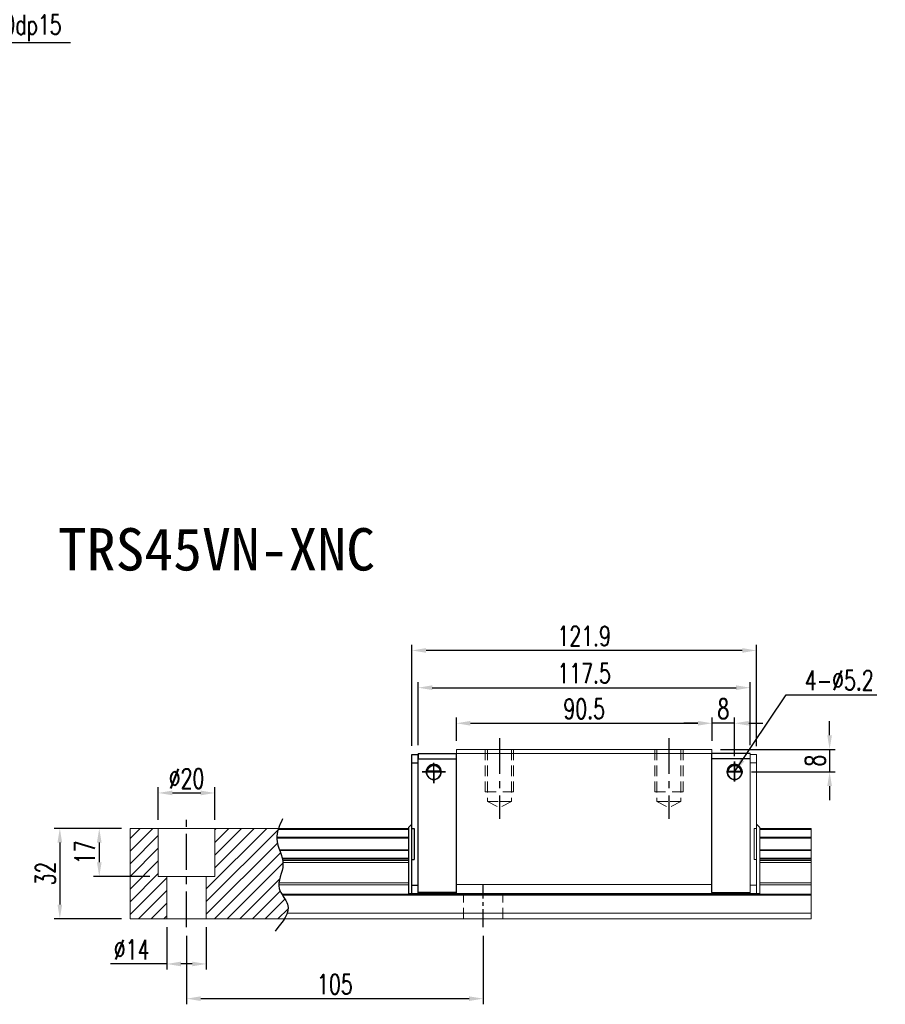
# Model space of a CAD drawing. Header units: millimetres. Extents: x 183 to 648, y 608 to 998.
# Tile 2 of 2: x 342 to 648, y 608 to 957. Entities that reach past the tile are written whole.
import ezdxf
from ezdxf.enums import TextEntityAlignment as Align

# ---------------------------------------------------------------- set-up
doc = ezdxf.new("R2010")
doc.units = ezdxf.units.MM
doc.header["$PDSIZE"] = -1
for name, pattern in [('CENTER', [10.16, 6.35, -1.27, 1.27, -1.27]), ('DASHED', [0.75, 0.5, -0.25]), ('HIDDEN', [1.905, 1.27, -0.635])]:
    doc.linetypes.add(name, pattern=pattern)
for name, color, linetype in [('2', 7, 'Continuous'), ('CHA', 2, 'Continuous'), ('CL', 1, 'CENTER'), ('DIM', 4, 'Continuous'), ('HID', 2, 'DASHED'), ('OUT', 3, 'Continuous')]:
    doc.layers.add(name, color=color, linetype=linetype)
doc.styles.add('DIM-7', font='SIMPLEX.shx', dxfattribs={"width": 0.7, "bigfont": 'chineset.shx'})
doc.styles.add('T', font='kaiu.ttf')
doc.dimstyles.new('CNS', dxfattribs={"dimtxt": 3.5, "dimasz": 2.5, "dimexe": 1, "dimexo": 1.5, "dimgap": 0.09, "dimtad": 0, "dimdsep": 46, "dimtxsty": 'DIM-7', "dimcen": 0.09, "dimclrd": 1, "dimclre": 1, "dimclrt": 4, "dimadec": 0, "dimazin": 0, "dimtfac": 1, "dimtix": 1, "dimtmove": 2, "dimatfit": 3, "dimfxl": 1, "dimtvp": 0.971429, "dimtolj": 1, "dimarcsym": 0})

# ---------------------------------------------------------------- blocks, each defined once
blk = doc.blocks.new('*D16')
at = {"color": 7, "lineweight": -2}
for p, q in [((496.42, 701.54), (496.42, 709.78)), ((586.92, 701.54), (586.92, 709.78)), ((501.42, 707.78), (581.92, 707.78))]:
    blk.add_line(p, q, dxfattribs=at)
at = {"color": 7}
for points in [[(501.42, 708.61), (501.42, 706.94), (496.42, 707.78)], [(581.92, 708.61), (581.92, 706.94), (586.92, 707.78)]]:
    blk.add_solid(points, dxfattribs=at)
at = {"layer": 'DEFPOINTS', "color": 0}
for p in [(586.92, 707.78), (496.42, 698.54), (586.92, 698.54)]:
    blk.add_point(p, dxfattribs=at)
at = {"color": 7, "insert": (541.67, 712.88), "char_height": 7, "attachment_point": 5, "style": 'DIM-7'}
blk.add_mtext('\\A1;90.5', dxfattribs=at)
blk = doc.blocks.new('*D17')
at = {"color": 7, "lineweight": -2}
for p, q in [((480.72, 699.74), (480.72, 735.58)), ((597.62, 733.58), (485.72, 733.58)), ((602.62, 699.69), (602.62, 735.58))]:
    blk.add_line(p, q, dxfattribs=at)
at = {"color": 7}
for points in [[(485.72, 734.41), (485.72, 732.74), (480.72, 733.58)], [(597.62, 734.41), (597.62, 732.74), (602.62, 733.58)]]:
    blk.add_solid(points, dxfattribs=at)
at = {"layer": 'DEFPOINTS', "color": 0}
for p in [(480.72, 733.58), (480.72, 696.74), (602.62, 696.69)]:
    blk.add_point(p, dxfattribs=at)
at = {"color": 7, "insert": (541.67, 738.68), "char_height": 7, "attachment_point": 5, "style": 'DIM-7'}
blk.add_mtext('\\A1;121.9', dxfattribs=at)
blk = doc.blocks.new('*D18')
at = {"color": 7, "lineweight": -2}
for p, q in [((586.92, 701.54), (586.92, 709.78)), ((594.92, 696.14), (594.92, 709.78)), ((581.92, 707.78), (576.92, 707.78)), ((594.92, 707.78), (586.92, 707.78)), ((599.92, 707.78), (604.92, 707.78))]:
    blk.add_line(p, q, dxfattribs=at)
at = {"color": 7}
for points in [[(581.92, 708.61), (581.92, 706.94), (586.92, 707.78)], [(599.92, 708.61), (599.92, 706.94), (594.92, 707.78)]]:
    blk.add_solid(points, dxfattribs=at)
at = {"layer": 'DEFPOINTS', "color": 0}
for p in [(586.92, 707.78), (586.92, 698.54), (594.92, 693.14)]:
    blk.add_point(p, dxfattribs=at)
at = {"color": 7, "insert": (590.92, 712.88), "char_height": 7, "attachment_point": 5, "style": 'DIM-7'}
blk.add_mtext('\\A1;8', dxfattribs=at)
blk = doc.blocks.new('*D19')
at = {"color": 7, "lineweight": -2}
for p, q in [((628.55, 703.54), (628.55, 708.54)), ((589.92, 698.54), (630.55, 698.54)), ((628.55, 698.54), (628.55, 690.54)), ((600.92, 690.54), (630.55, 690.54)), ((628.55, 685.54), (628.55, 680.54))]:
    blk.add_line(p, q, dxfattribs=at)
at = {"color": 7}
for points in [[(627.72, 703.54), (629.38, 703.54), (628.55, 698.54)], [(627.72, 685.54), (629.38, 685.54), (628.55, 690.54)]]:
    blk.add_solid(points, dxfattribs=at)
at = {"layer": 'DEFPOINTS', "color": 0}
for p in [(586.92, 698.54), (597.92, 690.54), (628.55, 690.54)]:
    blk.add_point(p, dxfattribs=at)
at = {"color": 7, "insert": (623.45, 694.54), "char_height": 7, "attachment_point": 5, "rotation": 90, "style": 'DIM-7'}
blk.add_mtext('\\A1;8', dxfattribs=at)
blk = doc.blocks.new('*D21')
at = {"color": 7, "lineweight": -2}
for p, q in [((400.92, 632.54), (400.92, 608.23)), ((505.92, 632.54), (505.92, 608.23)), ((405.92, 610.23), (500.92, 610.23))]:
    blk.add_line(p, q, dxfattribs=at)
at = {"color": 7}
for points in [[(405.92, 611.06), (405.92, 609.4), (400.92, 610.23)], [(500.92, 611.06), (500.92, 609.4), (505.92, 610.23)]]:
    blk.add_solid(points, dxfattribs=at)
at = {"layer": 'DEFPOINTS', "color": 0}
for p in [(400.92, 635.54), (505.92, 635.54), (505.92, 610.23)]:
    blk.add_point(p, dxfattribs=at)
at = {"color": 7, "insert": (453.42, 615.33), "char_height": 7, "attachment_point": 5, "style": 'DIM-7'}
blk.add_mtext('\\A1;105', dxfattribs=at)
blk = doc.blocks.new('*D22')
at = {"color": 7, "lineweight": -2}
for p, q in [((390.92, 673.54), (390.92, 685.09)), ((410.92, 673.54), (410.92, 685.09)), ((395.92, 683.09), (405.92, 683.09))]:
    blk.add_line(p, q, dxfattribs=at)
at = {"color": 7}
for points in [[(395.92, 683.93), (395.92, 682.26), (390.92, 683.09)], [(405.92, 683.93), (405.92, 682.26), (410.92, 683.09)]]:
    blk.add_solid(points, dxfattribs=at)
at = {"layer": 'DEFPOINTS', "color": 0}
for p in [(410.92, 683.09), (390.92, 670.54), (410.92, 670.54)]:
    blk.add_point(p, dxfattribs=at)
at = {"color": 7, "insert": (400.92, 688.19), "char_height": 7, "attachment_point": 5, "style": 'DIM-7'}
blk.add_mtext('\\A1;%%C20', dxfattribs=at)
blk = doc.blocks.new('*D23')
at = {"color": 7, "lineweight": -2}
for p, q in [((377.92, 670.54), (368.02, 670.54)), ((370.02, 665.54), (370.02, 658.54)), ((387.92, 653.54), (368.02, 653.54))]:
    blk.add_line(p, q, dxfattribs=at)
at = {"color": 7}
for points in [[(369.19, 665.54), (370.85, 665.54), (370.02, 670.54)], [(369.19, 658.54), (370.85, 658.54), (370.02, 653.54)]]:
    blk.add_solid(points, dxfattribs=at)
at = {"layer": 'DEFPOINTS', "color": 0}
for p in [(380.92, 670.54), (370.02, 653.54), (390.92, 653.54)]:
    blk.add_point(p, dxfattribs=at)
at = {"color": 7, "insert": (364.92, 662.04), "char_height": 7, "attachment_point": 5, "rotation": 90, "style": 'DIM-7'}
blk.add_mtext('\\A1;17', dxfattribs=at)
blk = doc.blocks.new('*D20')
at = {"color": 7, "lineweight": -2}
for p, q in [((377.92, 670.54), (354.06, 670.54)), ((356.06, 665.54), (356.06, 643.54)), ((377.92, 638.54), (354.06, 638.54))]:
    blk.add_line(p, q, dxfattribs=at)
at = {"color": 7}
for points in [[(355.23, 665.54), (356.89, 665.54), (356.06, 670.54)], [(355.23, 643.54), (356.89, 643.54), (356.06, 638.54)]]:
    blk.add_solid(points, dxfattribs=at)
at = {"layer": 'DEFPOINTS', "color": 0}
for p in [(380.92, 670.54), (356.06, 638.54), (380.92, 638.54)]:
    blk.add_point(p, dxfattribs=at)
at = {"color": 7, "insert": (350.96, 654.54), "char_height": 7, "attachment_point": 5, "rotation": 90, "style": 'DIM-7'}
blk.add_mtext('\\A1;32', dxfattribs=at)
blk = doc.blocks.new('*D24')
at = {"color": 7, "lineweight": -2}
for p, q in [((393.92, 635.54), (393.92, 620.52)), ((407.92, 635.54), (407.92, 620.52)), ((393.92, 622.52), (374.05, 622.52)), ((402.92, 622.52), (398.92, 622.52))]:
    blk.add_line(p, q, dxfattribs=at)
at = {"color": 7}
for points in [[(398.92, 623.35), (398.92, 621.69), (393.92, 622.52)], [(402.92, 623.35), (402.92, 621.69), (407.92, 622.52)]]:
    blk.add_solid(points, dxfattribs=at)
at = {"layer": 'DEFPOINTS', "color": 0}
for p in [(393.92, 638.54), (407.92, 638.54), (407.92, 622.52)]:
    blk.add_point(p, dxfattribs=at)
at = {"color": 7, "insert": (381.49, 627.62), "char_height": 7, "attachment_point": 5, "style": 'DIM-7'}
blk.add_mtext('\\A1;%%C14', dxfattribs=at)
blk = doc.blocks.new('*D25')
at = {"layer": 'DEFPOINTS', "color": 0}
for p in [(600.42, 720.38), (482.92, 697.04), (600.42, 697.04)]:
    blk.add_point(p, dxfattribs=at)
at = {"layer": 'DIM', "color": 7, "lineweight": -2}
for p, q in [((482.92, 700.04), (482.92, 722.38)), ((600.42, 700.04), (600.42, 722.38)), ((487.92, 720.38), (595.42, 720.38))]:
    blk.add_line(p, q, dxfattribs=at)
at = {"layer": 'DIM', "color": 7}
for points in [[(487.92, 721.21), (487.92, 719.55), (482.92, 720.38)], [(595.42, 721.21), (595.42, 719.55), (600.42, 720.38)]]:
    blk.add_solid(points, dxfattribs=at)
at = {"layer": 'DIM', "color": 7, "insert": (541.67, 725.48), "char_height": 7, "attachment_point": 5, "style": 'DIM-7'}
blk.add_mtext('\\A1;117.5', dxfattribs=at)

msp = doc.modelspace()

# ---------------------------------------------------------------- hatches: boundary and pattern name
at = {"layer": 'DIM'}
h = msp.add_hatch(dxfattribs=at)
h.set_pattern_fill('ANSI31', color=0, style=0)
h.set_pattern_definition([(45, (76.9703, 497.7613), (-2.245064, 2.245064), [])])
edge = h.paths.add_edge_path()
edge.add_spline(control_points=[(433.82, 662.973), (433.356, 664.275), (432.894, 665.651), (432.851, 667.028), (432.849, 667.113)], knot_values=[7.0410379, 7.0410379, 7.0410379, 7.0410379, 11.0834181, 11.3490412, 11.3490412, 11.3490412, 11.3490412], degree=3, periodic=0)
edge.add_spline(control_points=[(432.849, 667.113), (432.848, 667.211), (432.849, 667.309), (432.851, 667.407)], knot_values=[6.7346274, 6.7346274, 6.7346274, 6.7346274, 7.0410379, 7.0410379, 7.0410379, 7.0410379], degree=3, periodic=0)
edge.add_spline(control_points=[(432.851, 667.407), (432.876, 668.31), (433.066, 669.214), (433.352, 670.118)], knot_values=[3.908874, 3.908874, 3.908874, 3.908874, 6.7346274, 6.7346274, 6.7346274, 6.7346274], degree=3, periodic=0)
edge.add_spline(control_points=[(433.352, 670.118), (433.397, 670.26), (433.444, 670.402), (433.494, 670.543)], knot_values=[3.466366, 3.466366, 3.466366, 3.466366, 3.908874, 3.908874, 3.908874, 3.908874], degree=3, periodic=0)
edge.add_line((433.49, 670.543), (410.919, 670.543))
edge.add_line((410.919, 670.543), (410.919, 653.543))
edge.add_line((410.919, 653.543), (407.919, 653.543))
edge.add_line((407.919, 653.543), (407.919, 638.543))
edge.add_line((407.919, 638.543), (435.561, 638.543))
edge.add_spline(control_points=[(435.561, 638.543), (435.965, 639.214), (436.297, 639.881), (436.522, 640.543)], knot_values=[35.0876755, 35.0876755, 35.0876755, 35.0876755, 37.2888756, 37.2888756, 37.2888756, 37.2888756], degree=3, periodic=0)
edge.add_spline(control_points=[(436.522, 640.543), (436.88, 641.597), (437.062, 643.72), (435.562, 645.768), (434.881, 646.836)], knot_values=[27.949439, 27.949439, 27.949439, 27.949439, 31.4503537, 35.0876755, 35.0876755, 35.0876755, 35.0876755], degree=3, periodic=0)
edge.add_spline(control_points=[(434.881, 646.836), (434.807, 646.954), (434.733, 647.072), (434.66, 647.19)], knot_values=[27.5490533, 27.5490533, 27.5490533, 27.5490533, 27.949439, 27.949439, 27.949439, 27.949439], degree=3, periodic=0)
edge.add_spline(control_points=[(434.66, 647.19), (434.259, 647.847), (433.695, 648.927), (433.582, 650.062), (433.587, 650.5)], knot_values=[23.9494384, 23.9494384, 23.9494384, 23.9494384, 26.1777675, 27.5490533, 27.5490533, 27.5490533, 27.5490533], degree=3, periodic=0)
edge.add_spline(control_points=[(433.587, 650.5), (433.589, 650.734), (433.605, 650.97), (433.632, 651.207)], knot_values=[23.2175338, 23.2175338, 23.2175338, 23.2175338, 23.9494384, 23.9494384, 23.9494384, 23.9494384], degree=3, periodic=0)
edge.add_spline(control_points=[(433.632, 651.207), (433.875, 653.349), (435.12, 655.844), (435.045, 658.26), (435.029, 658.482)], knot_values=[15.9420699, 15.9420699, 15.9420699, 15.9420699, 22.5462419, 23.2175338, 23.2175338, 23.2175338, 23.2175338], degree=3, periodic=0)
edge.add_spline(control_points=[(435.029, 658.482), (435.011, 658.718), (434.982, 658.954), (434.945, 659.189)], knot_values=[15.228195, 15.228195, 15.228195, 15.228195, 15.9420699, 15.9420699, 15.9420699, 15.9420699], degree=3, periodic=0)
edge.add_spline(control_points=[(434.945, 659.189), (434.918, 659.356), (434.886, 659.523), (434.851, 659.69)], knot_values=[14.7203513, 14.7203513, 14.7203513, 14.7203513, 15.228195, 15.228195, 15.228195, 15.228195], degree=3, periodic=0)
edge.add_spline(control_points=[(434.851, 659.69), (434.831, 659.783), (434.81, 659.875), (434.788, 659.968)], knot_values=[14.4372251, 14.4372251, 14.4372251, 14.4372251, 14.7203513, 14.7203513, 14.7203513, 14.7203513], degree=3, periodic=0)
edge.add_spline(control_points=[(434.788, 659.968), (434.571, 660.879), (434.247, 661.782), (433.925, 662.679)], knot_values=[11.6531458, 11.6531458, 11.6531458, 11.6531458, 14.4372251, 14.4372251, 14.4372251, 14.4372251], degree=3, periodic=0)
edge.add_spline(control_points=[(433.925, 662.679), (433.89, 662.777), (433.855, 662.875), (433.82, 662.973)], knot_values=[11.3490412, 11.3490412, 11.3490412, 11.3490412, 11.6531458, 11.6531458, 11.6531458, 11.6531458], degree=3, periodic=0)
edge.add_line((433.82, 662.973), (433.82, 662.973))
h.paths.add_polyline_path([(390.919, 670.543), (380.919, 670.543), (380.919, 638.543), (393.919, 638.543), (393.919, 653.543), (390.919, 653.543)])

# ---------------------------------------------------------------- linework, layer by layer
at = {"layer": '2', "color": 0, "linetype": 'Continuous'}
for p, q in [((480.719, 696.743), (482.919, 696.743)), ((480.719, 647.443), (480.719, 696.743)), ((482.919, 697.043), (482.919, 695.143)), ((482.919, 697.043), (496.418, 697.043)), ((482.919, 647.443), (482.919, 696.743)), ((482.919, 695.143), (496.418, 695.143)), ((496.419, 647.843), (496.419, 696.993)), ((600.419, 697.043), (586.919, 697.043)), ((586.919, 647.843), (586.919, 696.993)), ((600.419, 695.143), (586.919, 695.143)), ((480.719, 693.743), (482.919, 693.743)), ((485.819, 690.543), (491.019, 690.543)), ((490.727, 690.818), (486.11, 690.818)), ((490.699, 690.843), (486.138, 690.843)), ((597.519, 690.543), (592.319, 690.543)), ((592.61, 690.818), (597.227, 690.818)), ((592.638, 690.843), (597.199, 690.843)), ((479.519, 670.81), (480.719, 672.01)), ((479.519, 670.81), (479.519, 647.443)), ((480.719, 670.543), (481.519, 670.543)), ((481.519, 670.543), (481.519, 659.543)), ((480.719, 659.543), (481.519, 659.543)), ((480.719, 650.443), (482.919, 650.443)), ((479.519, 647.443), (482.919, 647.443)), ((496.498, 647.843), (482.919, 647.843)), ((482.919, 647.443), (496.498, 647.443)), ((586.839, 647.843), (600.419, 647.843)), ((600.419, 647.443), (586.839, 647.443))]:
    msp.add_line(p, q, dxfattribs=at)
for centre, radius, start, end in [((488.419, 690.543), 2.7, 90, 270), ((488.419, 690.543), 2.6, 90, 270), ((488.419, 690.543), 2.7, 270, 90), ((488.419, 690.543), 2.6, 270, 90), ((594.919, 690.543), 2.7, 90, 270), ((594.919, 690.543), 2.6, 90, 270), ((594.919, 690.543), 2.7, 270, 90), ((594.919, 690.543), 2.6, 270, 90)]:
    msp.add_arc(centre, radius, start, end, dxfattribs=at)
at = {"layer": '2', "color": 0, "linetype": 'Continuous', "extrusion": (0, 0, -1)}
for centre, start, end in [((-488.419, 690.543), 7.49472, 90), ((-488.419, 690.543), 90, 172.50528), ((-594.919, 690.543), 7.49472, 90), ((-594.919, 690.543), 90, 172.50528)]:
    msp.add_arc(centre, 2.3, start, end, dxfattribs=at)
at = {"layer": '2', "color": 0, "linetype": 'Continuous'}
for points, knots in [([(486.11, 690.818), (486.136, 691.05), (486.198, 691.278), (486.37, 691.683), (486.481, 691.867), (486.798, 692.269), (487.025, 692.463), (487.445, 692.708), (487.626, 692.787), (487.94, 692.873), (488.061, 692.898), (488.264, 692.919), (488.341, 692.923), (488.419, 692.923)], [0, 0, 0, 0, 0.187135, 0.187135, 0.3722972, 0.3722972, 0.651232, 0.651232, 0.8354912, 0.8354912, 0.9393137, 0.9393137, 1, 1, 1, 1]), ([(488.419, 692.923), (488.545, 692.923), (488.672, 692.912), (488.967, 692.861), (489.131, 692.811), (489.57, 692.629), (489.826, 692.456), (490.217, 692.062), (490.37, 691.856), (490.581, 691.436), (490.654, 691.228), (490.71, 690.948), (490.72, 690.883), (490.727, 690.818)], [0, 0, 0, 0, 0.0998047, 0.0998047, 0.2515472, 0.2515472, 0.5439534, 0.5439534, 0.769985, 0.769985, 0.9482846, 0.9482846, 1, 1, 1, 1]), ([(594.919, 692.923), (594.793, 692.923), (594.665, 692.912), (594.37, 692.861), (594.207, 692.811), (593.768, 692.629), (593.512, 692.456), (593.12, 692.062), (592.967, 691.856), (592.756, 691.436), (592.683, 691.228), (592.627, 690.948), (592.617, 690.883), (592.61, 690.818)], [0, 0, 0, 0, 0.0998047, 0.0998047, 0.2515472, 0.2515472, 0.5439534, 0.5439534, 0.769985, 0.769985, 0.9482846, 0.9482846, 1, 1, 1, 1]), ([(597.227, 690.818), (597.201, 691.05), (597.139, 691.278), (596.967, 691.683), (596.856, 691.867), (596.54, 692.269), (596.312, 692.463), (595.892, 692.708), (595.711, 692.787), (595.398, 692.873), (595.276, 692.898), (595.074, 692.919), (594.996, 692.923), (594.919, 692.923)], [0, 0, 0, 0, 0.187135, 0.187135, 0.3722972, 0.3722972, 0.651232, 0.651232, 0.8354912, 0.8354912, 0.9393137, 0.9393137, 1, 1, 1, 1])]:
    msp.add_open_spline(points, degree=3, knots=knots, dxfattribs=at)
for points in [[(486.138, 690.843), (486.129, 690.835), (486.119, 690.826), (486.11, 690.818)], [(490.727, 690.818), (490.718, 690.826), (490.709, 690.835), (490.699, 690.843)], [(592.61, 690.818), (592.619, 690.826), (592.629, 690.835), (592.638, 690.843)], [(597.199, 690.843), (597.209, 690.835), (597.218, 690.826), (597.227, 690.818)]]:
    msp.add_open_spline(points, degree=3, dxfattribs=at)
at = {"layer": 'CL', "color": 0, "ltscale": 2}
for p, q in [((511.669, 702.543), (511.669, 673.918)), ((571.669, 702.543), (571.669, 673.918)), ((400.919, 635.543), (400.919, 673.543))]:
    msp.add_line(p, q, dxfattribs=at)
at = {"layer": 'CL', "color": 0}
msp.add_line((505.919, 635.543), (505.919, 650.693), dxfattribs=at)
at = {"layer": 'DIM', "color": 0}
for p, q in [((594.919, 687.18), (594.919, 694.264)), ((594.919, 694.264), (594.919, 687.793)), ((492.591, 690.543), (484.314, 690.543)), ((484.314, 690.543), (488.419, 690.543)), ((488.419, 686.592), (488.419, 693.778)), ((488.419, 690.543), (492.591, 690.543)), ((488.419, 690.543), (488.419, 686.592)), ((597.799, 690.543), (592.006, 690.543)), ((592.006, 690.543), (594.919, 690.543)), ((594.919, 690.543), (597.799, 690.543)), ((594.919, 690.543), (594.919, 687.18))]:
    msp.add_line(p, q, dxfattribs=at)
msp.add_open_spline([(434.909, 673.871), (433.824, 671.533), (431.359, 666.215), (437.073, 658.134), (431.644, 649.731), (439.191, 642.537), (434.934, 637.393), (432.273, 634.179)], degree=3, knots=[0, 0, 0, 0, 7.306661, 16.6133617, 25.3207242, 31.5867608, 42.0326146, 42.0326146, 42.0326146, 42.0326146], dxfattribs=at)
at = {"layer": 'HID', "color": 0, "linetype": 'HIDDEN', "lineweight": 0, "ltscale": 3}
for p, q in [((507.419, 680.043), (511.669, 677.918)), ((515.919, 680.043), (511.669, 677.918)), ((567.419, 680.043), (571.669, 677.918)), ((575.919, 680.043), (571.669, 677.918)), ((498.919, 638.543), (498.919, 647.443)), ((512.919, 638.543), (512.919, 647.443))]:
    msp.add_line(p, q, dxfattribs=at)
for points in [[(506.669, 698.543), (506.669, 683.543), (511.669, 683.543)], [(507.419, 698.543), (507.419, 680.043), (511.669, 680.043)], [(516.669, 698.543), (516.669, 683.543), (511.669, 683.543)], [(515.919, 698.543), (515.919, 680.043), (511.669, 680.043)], [(566.669, 698.543), (566.669, 683.543), (571.669, 683.543)], [(567.419, 698.543), (567.419, 680.043), (571.669, 680.043)], [(576.669, 698.543), (576.669, 683.543), (571.669, 683.543)], [(575.919, 698.543), (575.919, 680.043), (571.669, 680.043)]]:
    msp.add_lwpolyline(points, dxfattribs=at)
at = {"layer": 'OUT', "color": 0, "linetype": 'Continuous', "lineweight": 15}
for p, q in [((586.919, 698.543), (496.419, 698.543)), ((496.419, 697.043), (496.419, 698.543)), ((586.919, 697.043), (586.919, 698.543)), ((496.419, 650.693), (496.419, 697.043)), ((586.919, 697.043), (496.419, 697.043)), ((586.919, 650.693), (586.919, 697.043)), ((600.419, 697.043), (600.419, 695.143)), ((602.619, 696.743), (600.419, 696.743)), ((600.419, 647.443), (600.419, 696.743)), ((602.619, 647.443), (602.619, 696.743)), ((602.619, 693.743), (600.419, 693.743)), ((380.919, 670.543), (479.519, 670.543)), ((380.919, 670.118), (380.919, 670.543)), ((380.919, 667.407), (380.919, 670.118)), ((390.919, 653.543), (390.919, 670.543)), ((410.919, 653.543), (410.919, 670.543)), ((433.352, 670.118), (479.519, 670.118)), ((602.619, 670.543), (601.819, 670.543)), ((601.819, 670.543), (601.819, 659.543)), ((603.819, 670.81), (602.619, 672.01)), ((603.819, 670.81), (603.819, 647.443)), ((603.819, 670.543), (622.013, 670.543)), ((603.819, 670.118), (622.013, 670.118)), ((622.013, 670.118), (622.013, 670.543)), ((622.013, 667.407), (622.013, 670.118)), ((380.919, 667.113), (380.919, 667.407)), ((380.919, 662.973), (380.919, 667.113)), ((432.849, 667.113), (479.519, 667.113)), ((432.851, 667.407), (479.519, 667.407)), ((603.819, 667.407), (622.013, 667.407)), ((603.819, 667.113), (622.013, 667.113)), ((622.013, 667.113), (622.013, 667.407)), ((622.013, 662.973), (622.013, 667.113)), ((380.919, 662.679), (380.919, 662.973)), ((380.919, 659.968), (380.919, 662.679)), ((433.82, 662.973), (479.519, 662.973)), ((433.925, 662.679), (479.519, 662.679)), ((603.819, 662.973), (622.013, 662.973)), ((603.819, 662.679), (622.013, 662.679)), ((622.013, 662.679), (622.013, 662.973)), ((622.013, 659.968), (622.013, 662.679)), ((380.919, 659.69), (380.919, 659.968)), ((380.919, 659.189), (380.919, 659.69)), ((380.919, 658.482), (380.919, 659.189)), ((434.788, 659.968), (479.519, 659.968)), ((434.851, 659.69), (479.519, 659.69)), ((434.945, 659.189), (479.519, 659.189)), ((602.619, 659.543), (601.819, 659.543)), ((603.819, 659.968), (622.013, 659.968)), ((603.819, 659.69), (622.013, 659.69)), ((603.819, 659.189), (622.013, 659.189)), ((622.013, 659.69), (622.013, 659.968)), ((622.013, 659.189), (622.013, 659.69)), ((622.013, 658.482), (622.013, 659.189)), ((380.919, 651.207), (380.919, 658.482)), ((435.029, 658.482), (479.519, 658.482)), ((603.819, 658.482), (622.013, 658.482)), ((622.013, 651.207), (622.013, 658.482)), ((390.919, 653.543), (410.919, 653.543)), ((393.919, 638.543), (393.919, 653.543)), ((407.919, 638.543), (407.919, 653.543)), ((380.919, 650.5), (380.919, 651.207)), ((380.919, 647.19), (380.919, 650.5)), ((433.587, 650.5), (479.519, 650.5)), ((433.632, 651.207), (479.519, 651.207)), ((586.919, 650.693), (496.419, 650.693)), ((496.419, 647.443), (496.419, 650.693)), ((496.419, 647.443), (496.419, 650.443)), ((586.919, 647.443), (586.919, 650.693)), ((586.919, 650.443), (586.919, 647.443)), ((602.619, 650.443), (600.419, 650.443)), ((603.819, 651.207), (622.013, 651.207)), ((603.819, 650.5), (622.013, 650.5)), ((622.013, 650.5), (622.013, 651.207)), ((622.013, 647.19), (622.013, 650.5)), ((380.919, 646.836), (380.919, 647.19)), ((380.919, 640.543), (380.919, 646.836)), ((434.66, 647.19), (622.013, 647.19)), ((434.881, 646.836), (622.013, 646.836)), ((586.919, 647.443), (496.419, 647.443)), ((603.819, 647.443), (600.419, 647.443)), ((622.013, 646.836), (622.013, 647.19)), ((622.013, 640.543), (622.013, 646.836)), ((380.919, 638.543), (380.919, 640.543)), ((380.919, 638.543), (622.013, 638.543)), ((436.522, 640.543), (622.013, 640.543)), ((622.013, 638.543), (622.013, 640.543))]:
    msp.add_line(p, q, dxfattribs=at)

# ---------------------------------------------------------------- texts
at = {"layer": 'CHA', "color": 0, "style": 'T'}
msp.add_text('TRS45VN-XNC', height=15, dxfattribs=at).set_placement((411.512, 769.388), align=Align.MIDDLE)
at = {"layer": 'DIM', "color": 0, "char_height": 7, "attachment_point": 7, "style": 'DIM-7'}
for s, insert in [('\\A1;4-M10dp15', (317.194, 949.384)), ('\\A1;4-%%C5.2', (619.786, 719.498))]:
    msp.add_mtext(s, dxfattribs=dict(at, insert=insert))

# ---------------------------------------------------------------- dimensions: what is measured, and where the dimension line sits
at = {"color": 0}
for base, p1, p2, override, picture, middle in [((480.719, 733.577), (602.619, 696.693), (480.719, 696.743), {"dimscale": 2, "dimgap": 0.8, "dimtad": 1, "dimclrd": 7, "dimclre": 7, "dimclrt": 7, "dimadec": 2, "dimazin": 2, "dimtmove": 1}, '*D17', (541.669, 738.677)), ((586.919, 707.778), (496.419, 698.543), (586.919, 698.543), {"dimscale": 2, "dimgap": 0.8, "dimtad": 1, "dimclrd": 7, "dimclre": 7, "dimclrt": 7, "dimadec": 2, "dimazin": 2, "dimtmove": 1}, '*D16', (541.669, 712.878)), ((586.919, 707.778), (594.919, 693.143), (586.919, 698.543), {"dimscale": 2, "dimgap": 0.8, "dimtad": 1, "dimclrd": 7, "dimclre": 7, "dimclrt": 7, "dimadec": 2, "dimazin": 2, "dimtmove": 1}, '*D18', (590.919, 712.878)), ((505.919, 610.231), (400.919, 635.543), (505.919, 635.543), {"dimscale": 2, "dimgap": 0.8, "dimtad": 1, "dimclrd": 7, "dimclre": 7, "dimclrt": 7, "dimtmove": 1}, '*D21', (453.419, 615.331))]:
    dim = msp.add_linear_dim(base=base, p1=p1, p2=p2, dimstyle='CNS', override=override, dxfattribs=at)
    dim.commit()
    dim.dimension.update_dxf_attribs({"geometry": picture, "text_midpoint": middle})
for base, p1, p2, override, picture, middle in [((628.551, 690.543), (586.919, 698.543), (597.919, 690.543), {"dimscale": 2, "dimgap": 0.8, "dimtad": 1, "dimclrd": 7, "dimclre": 7, "dimclrt": 7, "dimadec": 2, "dimazin": 2, "dimtmove": 1}, '*D19', (623.451, 694.543)), ((356.061, 638.543), (380.919, 670.543), (380.919, 638.543), {"dimscale": 2, "dimgap": 0.8, "dimtad": 1, "dimclrd": 7, "dimclre": 7, "dimclrt": 7, "dimtmove": 1}, '*D20', (350.961, 654.543)), ((370.021, 653.543), (380.919, 670.543), (390.919, 653.543), {"dimscale": 2, "dimgap": 0.8, "dimtad": 1, "dimclrd": 7, "dimclre": 7, "dimclrt": 7, "dimtmove": 1}, '*D23', (364.921, 662.043))]:
    dim = msp.add_linear_dim(base=base, p1=p1, p2=p2, angle=90, dimstyle='CNS', override=override, dxfattribs=at)
    dim.commit()
    dim.dimension.update_dxf_attribs({"geometry": picture, "text_midpoint": middle})
dim = msp.add_linear_dim(base=(410.919, 683.094), p1=(390.919, 670.543), p2=(410.919, 670.543), text='%%C<>', dimstyle='CNS', override={"dimscale": 2, "dimgap": 0.8, "dimtad": 1, "dimclrd": 7, "dimclre": 7, "dimclrt": 7, "dimtmove": 1}, dxfattribs=at)
dim.commit()
dim.dimension.update_dxf_attribs({"geometry": '*D22', "text_midpoint": (400.919, 688.194)})
dim = msp.add_linear_dim(base=(407.919, 622.52), p1=(393.919, 638.543), p2=(407.919, 638.543), text='%%C<>', dimstyle='CNS', override={"dimscale": 2, "dimgap": 0.8, "dimtad": 1, "dimclrd": 7, "dimclre": 7, "dimclrt": 7, "dimtmove": 0}, dxfattribs=at)
dim.commit()
dim.dimension.update_dxf_attribs({"geometry": '*D24', "text_midpoint": (381.485, 622.52), "dimtype": 160})
at = {"layer": 'DIM', "color": 0}
dim = msp.add_linear_dim(base=(600.419, 720.38), p1=(482.919, 697.043), p2=(600.419, 697.043), dimstyle='CNS', override={"dimscale": 2, "dimgap": 0.8, "dimtad": 1, "dimclrd": 7, "dimclre": 7, "dimclrt": 7, "dimtmove": 1}, dxfattribs=at)
dim.commit()
dim.dimension.update_dxf_attribs({"geometry": '*D25', "text_midpoint": (541.669, 725.48)})

# ---------------------------------------------------------------- leaders
at = {"layer": 'DIM', "color": 0, "annotation_type": 0, "has_hookline": 1, "hookline_direction": 0}
for points, text_width in [([(296.002, 934.364), (312.669, 948.958), (317.669, 948.958)], 40.6), ([(594.919, 690.543), (613.186, 717.898), (618.186, 717.898)], 25.433)]:
    msp.add_leader(points, dimstyle='CNS', override={"dimscale": 2, "dimgap": 0.8, "dimtad": 1, "dimclrd": 7, "dimclre": 4, "dimtmove": 1}, dxfattribs=dict(at, text_width=text_width))

doc.saveas('drawing.dxf')
